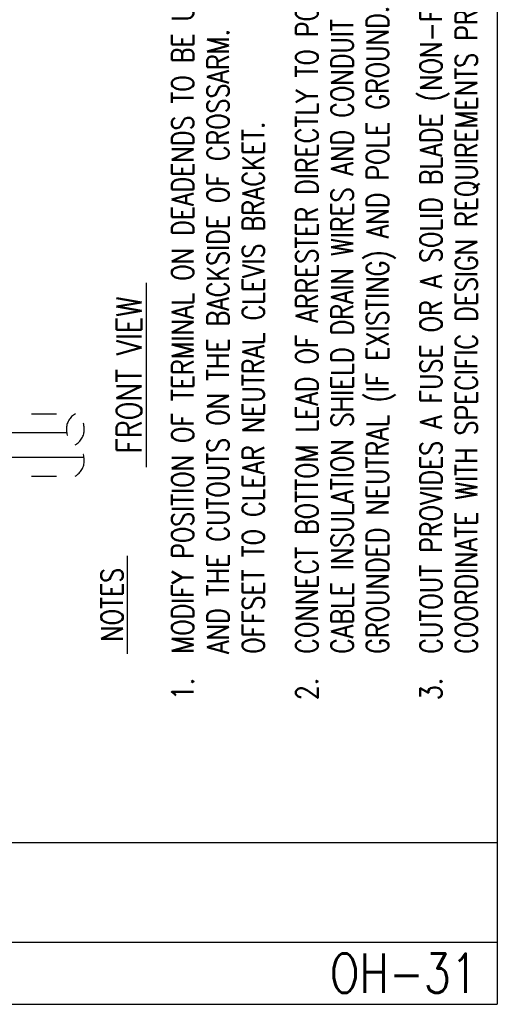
# Model space of a CAD drawing. Extents: x 0 to 7.1, y 0 to 9.85.
# Tile 3 of 4: x 4.71 to 7.1, y 0 to 4.94. Entities that reach past the tile are written whole.
import ezdxf
from ezdxf.enums import TextEntityAlignment as Align

# ---------------------------------------------------------------- set-up
doc = ezdxf.new("R2010")
doc.units = 0
doc.header["$MEASUREMENT"] = 0
doc.linetypes.add('HIDDEN', pattern=[0.375, 0.25, -0.125])
doc.linetypes.add('HIDDEN2', pattern=[0.1875, 0.125, -0.0625])
doc.layers.add('E-DETL', color=2, linetype='CONTINUOUS')
doc.layers.add('E-DETL-TEXT', color=3, linetype='CONTINUOUS')
doc.styles.add('ROMANS', font='ROMANS.SHX', dxfattribs={"width": 0.8, "height": 0.109375})

msp = doc.modelspace()

# ---------------------------------------------------------------- linework, layer by layer
at = {"layer": 'E-DETL'}
for p, q in [((7.1036, 9.8484), (7.1036, 0)), ((4.0855, 2.8692), (4.9428, 2.8692)), ((4.0855, 2.7442), (5.0303, 2.7442)), ((0, 0.8125), (7.1036, 0.8125)), ((0, 0.3125), (7.1036, 0.3125)), ((0, 0), (7.1036, 0))]:
    msp.add_line(p, q, dxfattribs=at)
at = {"layer": 'E-DETL', "linetype": 'HIDDEN2'}
for p, q in [((2.0674, 2.9629), (4.9865, 2.9629)), ((2.0674, 2.6504), (4.9865, 2.6504))]:
    msp.add_line(p, q, dxfattribs=at)
for centre, start, end in [((5.0317, 2.8848), 120, 240), ((4.9414, 2.8848), 300, 60), ((4.9414, 2.7285), 300, 60)]:
    msp.add_arc(centre, 0.0902, start, end, dxfattribs=at)

# ---------------------------------------------------------------- texts
at = {"layer": 'E-DETL-TEXT', "style": 'ROMANS', "width": 0.8}
for s, height, p in [('CONNECT BOTTOM LEAD OF ARRESTER DIRECTLY TO POLE GROUND.  INTERCONNECT', 0.109375, (6.2029, 1.7585)), ('CABLE INSULATION SHIELD DRAIN WIRES AND CONDUIT RISER GROUND TO MULTI-', 0.109375, (6.38, 1.7585)), ('MODIFY POSITION OF TERMINAL ON DEADENDS TO BE UNDER THE CONDUCTORS', 0.109375, (5.5797, 1.7585)), ('AND THE CUTOUTS ON THE BACKSIDE OF CROSSARM.  POLE RISER MUST BE', 0.109375, (5.7568, 1.7585)), ('CUTOUT PROVIDES A FUSE OR A SOLID BLADE (NON-FUSED) OPTION.', 0.109375, (6.8261, 1.7585)), ('COORDINATE WITH SPECIFIC DESIGN REQUIREMENTS PROVIDED. ', 0.109375, (7.0031, 1.7585)), ('GROUNDED NEUTRAL (IF EXISTING) AND POLE GROUND.', 0.109375, (6.5571, 1.7585)), ('OFFSET TO CLEAR NEUTRAL CLEVIS BRACKET.', 0.109375, (5.9339, 1.7585)), ('%%U FRONT VIEW ', 0.125, (5.3188, 2.6945))]:
    msp.add_text(s, height=height, rotation=90, dxfattribs=at).set_placement(p)
at = {"layer": 'E-DETL-TEXT', "linetype": 'HIDDEN', "style": 'ROMANS', "width": 0.8}
msp.add_text('%%U NOTES ', height=0.10938, rotation=90, dxfattribs=at).set_placement((5.2256, 1.7585))
for s, p in [('1.  ', (5.5797, 1.7585)), ('2.  ', (6.2029, 1.7585)), ('3.  ', (6.8261, 1.7585))]:
    msp.add_text(s, height=0.10938, rotation=90, dxfattribs=at).set_placement(p, align=Align.RIGHT)
at = {"layer": 'E-DETL-TEXT', "style": 'ROMANS', "width": 0.8}
msp.add_text('OH-31', height=0.19685, dxfattribs=at).set_placement((7.0055, 0.1563), align=Align.MIDDLE_RIGHT)

doc.saveas('drawing.dxf')
